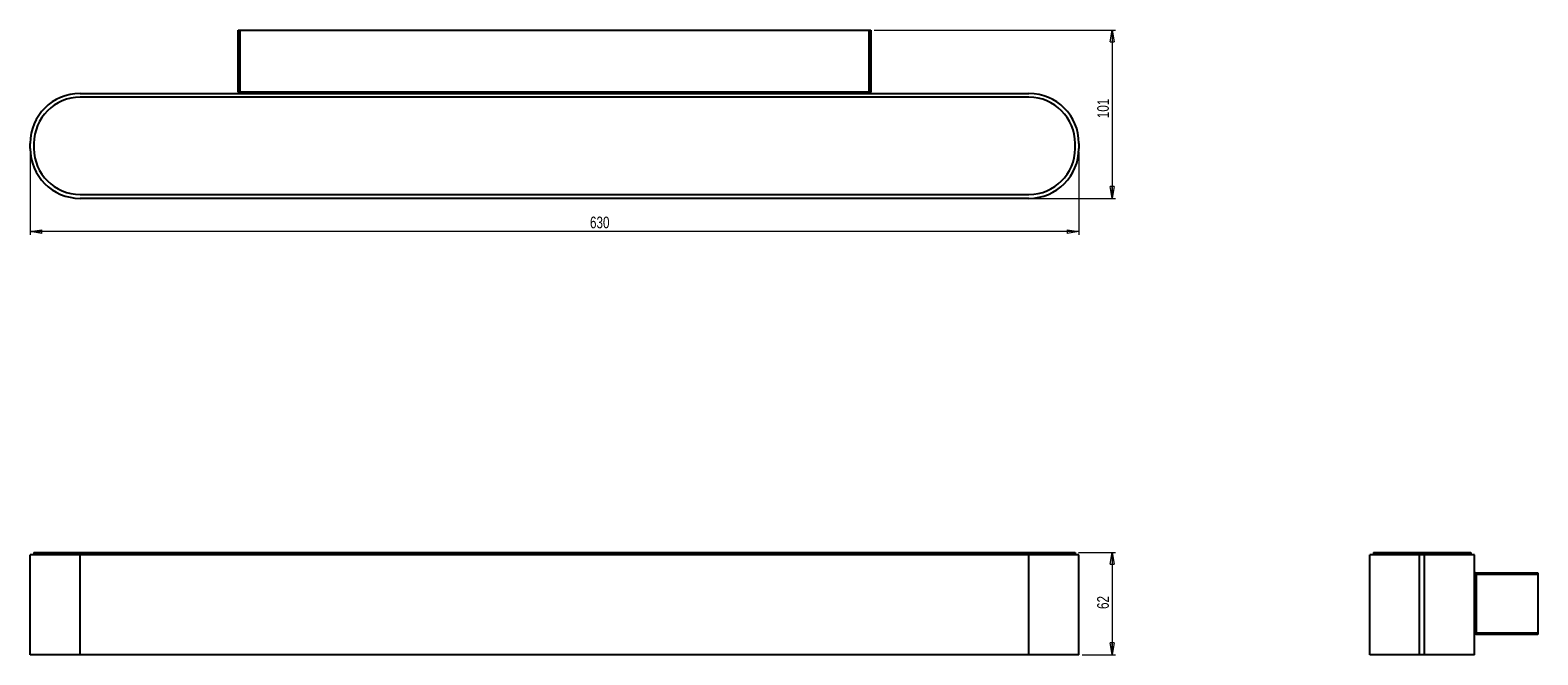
# Model space of a CAD drawing. Header units: millimetres. Extents: x 457 to 909, y 466 to 654.
import ezdxf

# ---------------------------------------------------------------- set-up
doc = ezdxf.new("R2010")
doc.units = ezdxf.units.MM
doc.styles.add('SLDTEXTSTYLE0', font='TXT', dxfattribs={"width": 0.75})
doc.dimstyles.new('SLDDIMSTYLE0', dxfattribs={"dimtxt": 3.5, "dimasz": 3.556, "dimexe": 0, "dimexo": 0.0625, "dimgap": 0.875, "dimtad": 1, "dimdec": 0, "dimlfac": 2, "dimrnd": 1e-09, "dimzin": 12, "dimdsep": 46, "dimtxsty": 'SLDTEXTSTYLE0', "dimblk1": 'CLOSED', "dimblk2": 'CLOSED', "dimsah": 1, "dimcen": 0.09, "dimadec": 0, "dimazin": 3, "dimtfac": 1, "dimtdec": 0, "dimtofl": 0, "dimtmove": 0, "dimatfit": 3, "dimldrblk": 'CLOSED', "dimfxl": 0, "dimfrac": 2, "dimtolj": 1, "dimtzin": 12, "dimarcsym": 0})

# ---------------------------------------------------------------- blocks, each defined once
blk = doc.blocks.new('_Closed')
at = {"color": 0, "linetype": 'ByBlock', "lineweight": -2}
for p, q in [((-1, 0.166667), (0, 0)), ((-1, 0.166667), (-1, -0.166667)), ((0, 0), (-1, -0.166667)), ((0, 0), (-1, 0))]:
    blk.add_line(p, q, dxfattribs=at)
blk = doc.blocks.new('_D')
at = {"color": 7, "linetype": 'Continuous', "lineweight": 0}
for p, q in [((771.38, 497.03), (782.53, 497.03)), ((781.53, 497.03), (781.53, 466.28)), ((772.53, 466.28), (782.53, 466.28))]:
    blk.add_line(p, q, dxfattribs=at)
at = {"color": 7, "linetype": 'Continuous', "lineweight": 18, "xscale": 3.556, "yscale": 3.556}
for p, rotation in [((781.53, 497.03, 193.62), 90.00000000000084), ((781.53, 466.28, 193.62), 270.0000000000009)]:
    blk.add_blockref('_Closed', p, dxfattribs=dict(at, rotation=rotation))
at = {"color": 7, "linetype": 'Continuous', "lineweight": 18, "insert": (777.02, 480.04), "char_height": 3.5, "attachment_point": 1, "rotation": 90, "style": 'SLDTEXTSTYLE0'}
blk.add_mtext('62', dxfattribs=at)
blk = doc.blocks.new('_D_1')
at = {"color": 7, "linetype": 'Continuous', "lineweight": 0}
for p, q in [((710.03, 653.84), (782.53, 653.84)), ((781.53, 653.84), (781.53, 603.34)), ((757.53, 603.34), (782.53, 603.34))]:
    blk.add_line(p, q, dxfattribs=at)
at = {"color": 7, "linetype": 'Continuous', "lineweight": 18, "xscale": 3.556, "yscale": 3.556}
for p, rotation in [((781.53, 653.84, -15.63), 90.00000000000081), ((781.53, 603.34, -15.63), 270.0000000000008)]:
    blk.add_blockref('_Closed', p, dxfattribs=dict(at, rotation=rotation))
at = {"color": 7, "linetype": 'Continuous', "lineweight": 18, "insert": (777.02, 627.4), "char_height": 3.5, "attachment_point": 1, "rotation": 90, "style": 'SLDTEXTSTYLE0'}
blk.add_mtext('101', dxfattribs=at)
blk = doc.blocks.new('_D_2')
at = {"color": 7, "linetype": 'Continuous', "lineweight": 0}
for p, q in [((456.53, 617.34), (456.53, 592.34)), ((771.53, 617.34), (771.53, 592.34)), ((771.53, 593.34), (456.53, 593.34))]:
    blk.add_line(p, q, dxfattribs=at)
at = {"color": 7, "linetype": 'Continuous', "lineweight": 18, "xscale": 3.556, "yscale": 3.556, "rotation": 180.0000000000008}
blk.add_blockref('_Closed', (456.53, 593.34, -15.63), dxfattribs=at)
at = {"color": 7, "linetype": 'Continuous', "lineweight": 18, "xscale": 3.556, "yscale": 3.556}
blk.add_blockref('_Closed', (771.53, 593.34, -15.63), dxfattribs=at)
at = {"color": 7, "linetype": 'Continuous', "lineweight": 18, "insert": (624.68, 597.85), "char_height": 3.5, "attachment_point": 1, "style": 'SLDTEXTSTYLE0'}
blk.add_mtext('630', dxfattribs=at)

msp = doc.modelspace()

# ---------------------------------------------------------------- linework, layer by layer
at = {"color": 7, "linetype": 'Continuous', "lineweight": 25}
for p, q in [((519.03, 635.34), (519.03, 653.84)), ((519.03, 653.84), (519.53, 653.84)), ((519.53, 653.84), (519.53, 635.34)), ((519.53, 653.84), (708.53, 653.84)), ((708.53, 635.34), (708.53, 653.84)), ((708.53, 653.84), (709.03, 653.84)), ((709.03, 653.84), (709.03, 635.34)), ((471.53, 634.84), (756.53, 634.84)), ((519.53, 635.34), (519.03, 635.34)), ((519.53, 635.34), (708.53, 635.34)), ((519.53, 635.34), (519.53, 634.84)), ((709.03, 635.34), (708.53, 635.34)), ((708.53, 634.84), (708.53, 635.34)), ((756.53, 633.69), (471.53, 633.69)), ((456.53, 618.34), (456.53, 619.84)), ((457.68, 619.84), (457.68, 618.34)), ((770.38, 618.34), (770.38, 619.84)), ((771.53, 619.84), (771.53, 618.34)), ((471.53, 604.49), (756.53, 604.49)), ((756.53, 603.34), (471.53, 603.34)), ((456.53, 466.28), (456.53, 496.28)), ((471.53, 496.28), (456.53, 496.28)), ((457.68, 497.03), (457.68, 496.53)), ((457.68, 497.03), (471.53, 497.03)), ((457.68, 496.53), (471.53, 496.53)), ((471.53, 497.03), (471.53, 496.53)), ((471.53, 497.03), (756.53, 497.03)), ((471.53, 496.53), (756.53, 496.53)), ((471.53, 466.28), (471.53, 496.28)), ((756.53, 496.28), (471.53, 496.28)), ((756.53, 497.03), (756.53, 496.53)), ((756.53, 497.03), (770.38, 497.03)), ((756.53, 496.53), (770.38, 496.53)), ((756.53, 466.28), (756.53, 496.28)), ((771.53, 496.28), (756.53, 496.28)), ((770.38, 497.03), (770.38, 496.53)), ((771.53, 466.28), (771.53, 496.28)), ((858.87, 466.28), (858.87, 496.28)), ((873.87, 496.28), (858.87, 496.28)), ((860.02, 497.03), (860.02, 496.53)), ((860.02, 497.03), (873.87, 497.03)), ((860.02, 496.53), (873.87, 496.53)), ((873.87, 497.03), (873.87, 496.53)), ((873.87, 497.03), (875.37, 497.03)), ((873.87, 496.53), (875.37, 496.53)), ((873.87, 466.28), (873.87, 496.28)), ((875.37, 496.28), (873.87, 496.28)), ((875.37, 497.03), (875.37, 496.53)), ((875.37, 497.03), (889.22, 497.03)), ((875.37, 496.53), (889.22, 496.53)), ((875.37, 466.28), (875.37, 496.28)), ((890.37, 496.28), (875.37, 496.28)), ((889.22, 497.03), (889.22, 496.53)), ((890.37, 466.28), (890.37, 496.28)), ((890.37, 490.4), (890.87, 490.4)), ((890.87, 490.4), (890.87, 490.9)), ((890.87, 490.9), (909.37, 490.9)), ((890.87, 490.4), (890.87, 472.9)), ((909.37, 490.4), (890.87, 490.4)), ((909.37, 490.9), (909.37, 490.4)), ((909.37, 490.4), (909.37, 472.9)), ((890.37, 472.9), (890.87, 472.9)), ((890.87, 472.4), (890.87, 472.9)), ((890.87, 472.9), (909.37, 472.9)), ((909.37, 472.4), (890.87, 472.4)), ((909.37, 472.9), (909.37, 472.4)), ((471.53, 466.28), (456.53, 466.28)), ((756.53, 466.28), (471.53, 466.28)), ((771.53, 466.28), (756.53, 466.28)), ((873.87, 466.28), (858.87, 466.28)), ((875.37, 466.28), (873.87, 466.28)), ((890.37, 466.28), (875.37, 466.28))]:
    msp.add_line(p, q, dxfattribs=at)
for centre, radius, start, end in [((471.53, 619.84), 15, 90, 180), ((519.53, 635.34), 0.5, 180, 270), ((708.53, 635.34), 0.5, 270, 0), ((756.53, 619.84), 15, 0, 90), ((471.53, 619.84), 13.85, 90, 180), ((756.53, 619.84), 13.85, 0, 90), ((471.53, 618.34), 15, 180, 270), ((471.53, 618.34), 13.85, 180, 270), ((756.53, 618.34), 15, 270, 0), ((756.53, 618.34), 13.85, 270, 0), ((890.87, 490.4), 0.5, 90, 180), ((890.87, 472.9), 0.5, 180, 270)]:
    msp.add_arc(centre, radius, start, end, dxfattribs=at)

# ---------------------------------------------------------------- dimensions: what is measured, and where the dimension line sits
at = {"color": 7, "linetype": 'Continuous', "lineweight": 18}
for base, p1, p2, angle, picture, middle in [((781.53, 603.34), (709.03, 653.84), (756.53, 603.34), 90, '_D_1', (781.53, 631.28)), ((456.53, 593.34), (771.53, 618.34), (456.53, 618.34), 0, '_D_2', (628.55, 593.34)), ((781.53451485, 466.27652475), (770.38451485, 497.02652475), (771.53451485, 466.27652475), 90, '_D', (781.53451485, 482.62922315))]:
    dim = msp.add_linear_dim(base=base, p1=p1, p2=p2, angle=angle, dimstyle='SLDDIMSTYLE0', dxfattribs=at)
    dim.commit()
    dim.dimension.update_dxf_attribs({"geometry": picture, "text_midpoint": middle, "dimtype": 160})

doc.saveas('drawing.dxf')
